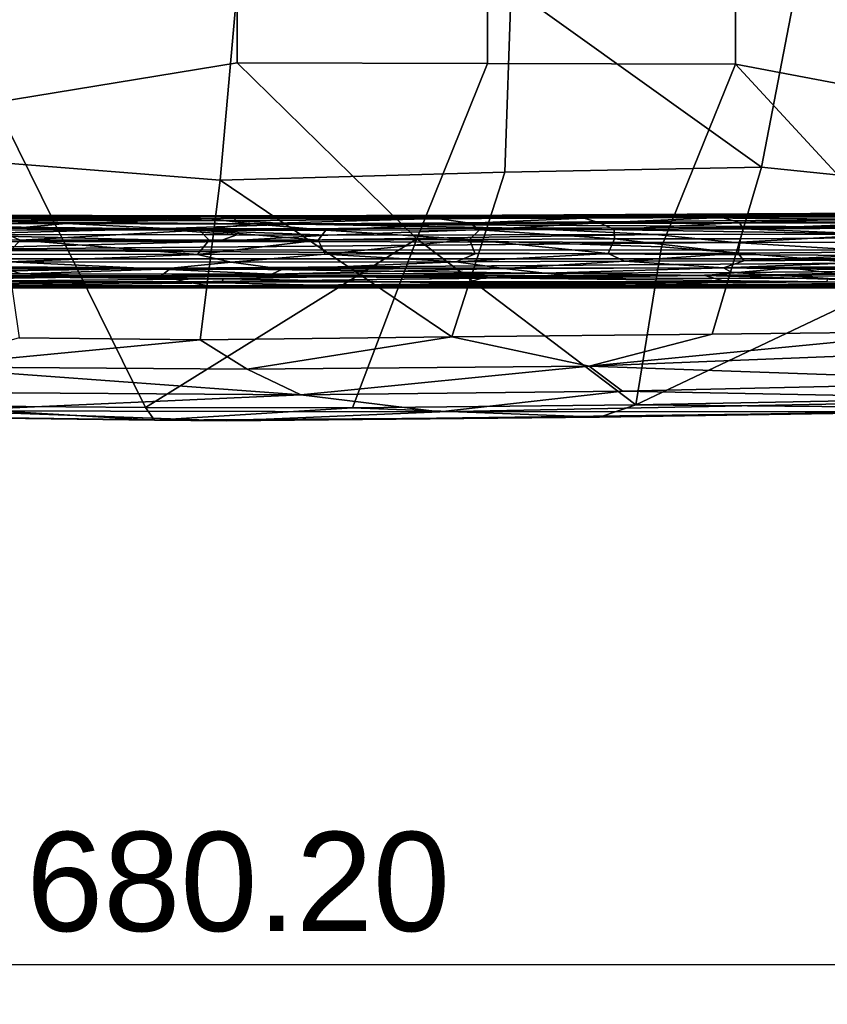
# Model space of a CAD drawing. Header units: millimetres. Extents: x -340 to 340, y -278 to 398.
# Tile 12 of 41: x -55 to 149, y -278 to -30. Entities that reach past the tile are written whole.
import ezdxf

# ---------------------------------------------------------------- set-up
doc = ezdxf.new("R2010")
doc.units = ezdxf.units.MM
doc.layers.add('Layer 01', color=7, linetype='Continuous', true_color=0x000000)
doc.styles.add('Default', font='arial.ttf')
doc.dimstyles.new('Default', dxfattribs={"dimscale": 10, "dimtxt": 2.5, "dimasz": 3, "dimexe": 1, "dimexo": 0.5, "dimgap": 0.8, "dimtad": 1, "dimtoh": 1, "dimzin": 1, "dimdsep": 46, "dimtxsty": 'Default', "dimcen": 2.5, "dimadec": 1, "dimazin": 1, "dimtfac": 1, "dimtdec": 4, "dimtix": 1, "dimtofl": 0, "dimtmove": 1, "dimatfit": 3, "dimfxl": 1, "dimtolj": 1, "dimtzin": 1, "dimarcsym": 0})

# ---------------------------------------------------------------- blocks, each defined once
blk = doc.blocks.new('*D1')
at = {"layer": 'Defpoints', "color": 0}
for p in [(-340.04, -131.34), (340.16, -131.34), (340.16, -268.34)]:
    blk.add_point(p, dxfattribs=at)
at = {"layer": 'Layer 01', "color": 0, "lineweight": -2}
for p, q in [((-340.04, -136.34), (-340.04, -278.34)), ((340.16, -136.34), (340.16, -278.34)), ((-310.04, -268.34), (310.16, -268.34))]:
    blk.add_line(p, q, dxfattribs=at)
at = {"layer": 'Layer 01', "color": 0}
for points in [[(-310.04, -263.34), (-310.04, -273.34), (-340.04, -268.34)], [(310.16, -273.34), (310.16, -263.34), (340.16, -268.34)]]:
    blk.add_solid(points, dxfattribs=at)
at = {"layer": 'Layer 01', "color": 0, "insert": (0.06, -247.58), "char_height": 25, "attachment_point": 5, "style": 'Default'}
blk.add_mtext('\\A1;680.20', dxfattribs=at)

msp = doc.modelspace()

# ---------------------------------------------------------------- linework, layer by layer
at = {"layer": 'Layer 01'}
for points in [[(-63.274, 3.894, 418.118), (-0.18, 3.985, 417.199), (-0.185, -41.162, 417.914), (-61.239, -51.123, 419.087)], [(-0.18, 3.985, 417.199), (62.931, 3.888, 418.155), (62.875, -41.274, 419.069), (-0.185, -41.162, 417.914)], [(62.931, 3.888, 418.155), (125.333, 3.613, 420.796), (125.377, -41.507, 422.236), (62.875, -41.274, 419.069)], [(125.333, 3.613, 420.796), (186.244, 3.121, 424.641), (203.912, -56.313, 428.724), (125.377, -41.507, 422.236)], [(144.369, -2.968, 462.914), (68.829, -22.253, 459.43), (131.948, -67.413, 463.577)], [(198.739, -28.305, 467.724), (144.369, -2.968, 462.914), (131.948, -67.413, 463.577), (191.722, -73.524, 468.717)], [(68.829, -22.253, 459.43), (-0.183, -22.359, 458.363), (-4.479, -70.687, 458.217), (67.294, -68.649, 459.678)], [(68.829, -22.253, 459.43), (67.294, -68.649, 459.678), (131.948, -67.413, 463.577)], [(-4.479, -70.687, 458.217), (-0.183, -22.359, 458.363), (-70.811, -22.462, 459.497), (-61.551, -66.201, 459.533)], [(-0.185, -41.162, 417.914), (45.061, -85.489, 418.151), (-23.271, -128.019, 416.854), (-61.239, -51.123, 419.087)], [(-0.185, -41.162, 417.914), (62.875, -41.274, 419.069), (45.061, -85.489, 418.151)], [(62.875, -41.274, 419.069), (125.377, -41.507, 422.236), (106.74, -87.487, 421.23), (45.061, -85.489, 418.151)], [(172.849, -92.863, 426.511), (106.74, -87.487, 421.23), (125.377, -41.507, 422.236)], [(203.912, -56.313, 428.724), (172.849, -92.863, 426.511), (125.377, -41.507, 422.236)], [(-23.271, -128.019, 416.854), (-83.614, -127.489, 419.22), (-61.239, -51.123, 419.087)], [(-55.125, -110.462, 458.766), (-9.469, -110.905, 457.629), (-4.479, -70.687, 458.217), (-61.551, -66.201, 459.533)], [(67.294, -68.649, 459.678), (-4.479, -70.687, 458.217), (53.913, -110.174, 458.629)], [(119.502, -109.473, 462.616), (131.948, -67.413, 463.577), (67.294, -68.649, 459.678), (53.913, -110.174, 458.629)], [(119.502, -109.473, 462.616), (178.763, -108.815, 467.627), (191.722, -73.524, 468.717), (131.948, -67.413, 463.577)], [(-9.469, -110.905, 457.629), (53.913, -110.174, 458.629), (-4.479, -70.687, 458.217)], [(-71.246, -79.49, 408.041), (-43.688, -79.655, 401.443), (-145.014, -79.085, 406.246)], [(-43.688, -79.655, 401.443), (-61.087, -79.783, 397.131), (-145.014, -79.085, 406.246)], [(31.502, -79.92, 396.132), (146.96, -79.064, 406.565), (209.583, -78.819, 406.102)], [(31.502, -79.92, 396.132), (209.583, -78.819, 406.102), (96.863, -80.037, 393.756)], [(35.534, -79.698, 400.866), (146.96, -79.064, 406.565), (31.502, -79.92, 396.132)], [(144.31, -79.069, 411.873), (146.96, -79.064, 406.565), (35.534, -79.698, 400.866)], [(67.087, -79.51, 407.926), (144.31, -79.069, 411.873), (35.534, -79.698, 400.866)], [(67.087, -79.51, 407.926), (97.453, -79.535, 412.055), (144.31, -79.069, 411.873)], [(96.863, -80.037, 393.756), (209.583, -78.819, 406.102), (213.118, -79.53, 398.288)], [(181.991, -78.963, 418.926), (144.31, -79.069, 411.873), (97.453, -79.535, 412.055)], [(181.991, -78.963, 418.926), (97.453, -79.535, 412.055), (119.322, -79.572, 414.811)], [(184.902, -79.202, 420.83), (181.991, -78.963, 418.926), (119.322, -79.572, 414.811)], [(184.902, -79.202, 420.83), (119.322, -79.572, 414.811), (121.932, -80.129, 416.263)], [(179.677, -79.761, 421.444), (184.902, -79.202, 420.83), (121.932, -80.129, 416.263)], [(144.31, -79.069, 411.873), (181.991, -78.963, 418.926), (234.615, -78.264, 421.353)], [(144.31, -79.069, 411.873), (234.615, -78.264, 421.353), (220.512, -78.423, 412.796)], [(220.512, -78.423, 412.796), (146.96, -79.064, 406.565), (144.31, -79.069, 411.873)], [(220.512, -78.423, 412.796), (209.583, -78.819, 406.102), (146.96, -79.064, 406.565)], [(-20.593, -82.946, 379.398), (-209.732, -82.477, 381.446), (-143.179, -81.47, 384.509)], [(-143.179, -81.47, 384.509), (-125.858, -80.638, 389.105), (14.927, -81.819, 383.017)], [(-143.179, -81.47, 384.509), (14.927, -81.819, 383.017), (-20.593, -82.946, 379.398)], [(-95.08, -80.052, 393.616), (-0.627, -80.963, 387.535), (-125.858, -80.638, 389.105)], [(-125.858, -80.638, 389.105), (-0.627, -80.963, 387.535), (14.927, -81.819, 383.017)], [(-99.418, -79.531, 412.185), (-2.254, -79.722, 408.175), (-71.246, -79.49, 408.041)], [(-2.254, -79.722, 408.175), (-99.418, -79.531, 412.185), (-72.862, -79.783, 411.914)], [(-95.08, -80.052, 393.616), (-61.087, -79.783, 397.131), (-0.889, -80.324, 392.13)], [(-95.08, -80.052, 393.616), (-0.889, -80.324, 392.13), (-0.627, -80.963, 387.535)], [(-64.839, -80.345, 412.972), (-89.801, -81.401, 415.113), (-43.293, -81.586, 413.24)], [(-60.648, -83.217, 414.559), (-43.293, -81.586, 413.24), (-89.801, -81.401, 415.113)], [(-72.862, -79.783, 411.914), (1.782, -79.954, 410.222), (-2.254, -79.722, 408.175)], [(-72.862, -79.783, 411.914), (-7.3, -80.482, 411.386), (1.782, -79.954, 410.222)], [(-64.839, -80.345, 412.972), (-7.3, -80.482, 411.386), (-72.862, -79.783, 411.914)], [(-2.254, -79.722, 408.175), (-43.688, -79.655, 401.443), (-71.246, -79.49, 408.041)], [(-64.839, -80.345, 412.972), (-43.293, -81.586, 413.24), (-7.3, -80.482, 411.386)], [(31.502, -79.92, 396.132), (-61.087, -79.783, 397.131), (-43.688, -79.655, 401.443)], [(-61.087, -79.783, 397.131), (31.502, -79.92, 396.132), (-0.889, -80.324, 392.13)], [(-60.648, -83.217, 414.559), (-9.7, -83.32, 413.235), (-43.293, -81.586, 413.24)], [(-43.688, -79.655, 401.443), (35.534, -79.698, 400.866), (31.502, -79.92, 396.132)], [(-43.688, -79.655, 401.443), (-2.254, -79.722, 408.175), (35.534, -79.698, 400.866)], [(-7.3, -80.482, 411.386), (-43.293, -81.586, 413.24), (3.751, -81.676, 412.437)], [(-9.7, -83.32, 413.235), (3.751, -81.676, 412.437), (-43.293, -81.586, 413.24)], [(14.927, -81.819, 383.017), (71.244, -82.838, 379.853), (-20.593, -82.946, 379.398)], [(22.133, -83.293, 413.487), (3.751, -81.676, 412.437), (-9.7, -83.32, 413.235)], [(1.782, -79.954, 410.222), (-7.3, -80.482, 411.386), (50.262, -80.392, 412.406)], [(-7.3, -80.482, 411.386), (3.751, -81.676, 412.437), (50.262, -80.392, 412.406)], [(97.453, -79.535, 412.055), (67.087, -79.51, 407.926), (-2.254, -79.722, 408.175)], [(67.087, -79.51, 407.926), (35.534, -79.698, 400.866), (-2.254, -79.722, 408.175)], [(97.453, -79.535, 412.055), (-2.254, -79.722, 408.175), (66.002, -79.813, 411.743)], [(-2.254, -79.722, 408.175), (1.782, -79.954, 410.222), (66.002, -79.813, 411.743)], [(31.502, -79.92, 396.132), (96.863, -80.037, 393.756), (-0.889, -80.324, 392.13)], [(-0.627, -80.963, 387.535), (-0.889, -80.324, 392.13), (96.863, -80.037, 393.756)], [(161.921, -80.581, 389.549), (14.927, -81.819, 383.017), (-0.627, -80.963, 387.535), (96.863, -80.037, 393.756)], [(1.782, -79.954, 410.222), (50.262, -80.392, 412.406), (66.002, -79.813, 411.743)], [(50.262, -80.392, 412.406), (3.751, -81.676, 412.437), (58.413, -81.551, 413.73)], [(3.751, -81.676, 412.437), (22.133, -83.293, 413.487), (58.413, -81.551, 413.73)], [(14.927, -81.819, 383.017), (161.921, -80.581, 389.549), (197.412, -81.357, 385.074)], [(197.412, -81.357, 385.074), (173.328, -82.543, 381.14), (14.927, -81.819, 383.017)], [(71.244, -82.838, 379.853), (14.927, -81.819, 383.017), (173.328, -82.543, 381.14)], [(58.413, -81.551, 413.73), (22.133, -83.293, 413.487), (60.863, -83.22, 414.575)], [(87.245, -80.237, 414.034), (66.002, -79.813, 411.743), (50.262, -80.392, 412.406)], [(87.245, -80.237, 414.034), (50.262, -80.392, 412.406), (58.413, -81.551, 413.73)], [(58.413, -81.551, 413.73), (91.095, -81.417, 415.29), (87.245, -80.237, 414.034)], [(58.413, -81.551, 413.73), (60.863, -83.22, 414.575), (91.095, -81.417, 415.29)], [(60.863, -83.22, 414.575), (94.819, -83.135, 416.291), (91.095, -81.417, 415.29)], [(66.002, -79.813, 411.743), (119.322, -79.572, 414.811), (97.453, -79.535, 412.055)], [(66.002, -79.813, 411.743), (87.245, -80.237, 414.034), (119.322, -79.572, 414.811)], [(119.322, -79.572, 414.811), (87.245, -80.237, 414.034), (121.932, -80.129, 416.263)], [(121.932, -80.129, 416.263), (87.245, -80.237, 414.034), (91.095, -81.417, 415.29)], [(91.095, -81.417, 415.29), (126.425, -81.329, 417.685), (121.932, -80.129, 416.263)], [(91.095, -81.417, 415.29), (94.819, -83.135, 416.291), (126.425, -81.329, 417.685)], [(94.819, -83.135, 416.291), (127.353, -82.97, 418.486), (126.425, -81.329, 417.685)], [(96.863, -80.037, 393.756), (213.118, -79.53, 398.288), (161.921, -80.581, 389.549)], [(179.677, -79.761, 421.444), (121.932, -80.129, 416.263), (126.425, -81.329, 417.685)], [(177.703, -81.005, 422.334), (179.677, -79.761, 421.444), (126.425, -81.329, 417.685)], [(177.703, -81.005, 422.334), (126.425, -81.329, 417.685), (127.353, -82.97, 418.486)], [(127.353, -82.97, 418.486), (185.28, -82.684, 423.862), (177.703, -81.005, 422.334)], [(-20.593, -82.946, 379.398), (-183.691, -84.257, 378.348), (-209.732, -82.477, 381.446)], [(-75.624, -84.367, 377.576), (-183.691, -84.257, 378.348), (-20.593, -82.946, 379.398)], [(-54.878, -85.825, 414.753), (-60.648, -83.217, 414.559), (-94.141, -85.569, 416.66)], [(-0.305, -84.49, 377.187), (-75.624, -84.367, 377.576), (-20.593, -82.946, 379.398)], [(-9.7, -83.32, 413.235), (-60.648, -83.217, 414.559), (-54.878, -85.825, 414.753)], [(-7.244, -85.81, 413.7), (-9.7, -83.32, 413.235), (-54.878, -85.825, 414.753)], [(-20.593, -82.946, 379.398), (71.244, -82.838, 379.853), (22.625, -84.531, 377.229)], [(-0.305, -84.49, 377.187), (-20.593, -82.946, 379.398), (22.625, -84.531, 377.229)], [(22.133, -83.293, 413.487), (-9.7, -83.32, 413.235), (20.244, -85.818, 413.896)], [(20.244, -85.818, 413.896), (-9.7, -83.32, 413.235), (-7.244, -85.81, 413.7)], [(58.383, -85.633, 414.918), (22.133, -83.293, 413.487), (20.244, -85.818, 413.896)], [(58.383, -85.633, 414.918), (60.863, -83.22, 414.575), (22.133, -83.293, 413.487)], [(105.18, -84.4, 377.656), (22.625, -84.531, 377.229), (71.244, -82.838, 379.853)], [(58.383, -85.633, 414.918), (94.891, -85.524, 416.7), (60.863, -83.22, 414.575)], [(60.863, -83.22, 414.575), (94.891, -85.524, 416.7), (94.819, -83.135, 416.291)], [(71.244, -82.838, 379.853), (173.328, -82.543, 381.14), (163.355, -84.271, 378.211)], [(71.244, -82.838, 379.853), (163.355, -84.271, 378.211), (105.18, -84.4, 377.656)], [(127.353, -82.97, 418.486), (94.819, -83.135, 416.291), (94.891, -85.524, 416.7), (126.631, -85.489, 418.877)], [(125.216, -86.387, 376.185), (105.18, -84.4, 377.656), (163.355, -84.271, 378.211)], [(163.355, -84.271, 378.211), (198.554, -86.205, 376.434), (125.216, -86.387, 376.185)], [(179.106, -85.083, 423.627), (127.353, -82.97, 418.486), (126.631, -85.489, 418.877)], [(127.353, -82.97, 418.486), (179.106, -85.083, 423.627), (185.28, -82.684, 423.862)], [(-149.894, -86.274, 376.34), (-75.624, -84.367, 377.576), (-4.993, -86.13, 376.177)], [(-86.644, -88.243, 375.422), (-149.894, -86.274, 376.34), (-4.993, -86.13, 376.177)], [(-94.248, -89.164, 416.582), (-58.027, -89.355, 414.845), (-54.878, -85.825, 414.753), (-94.141, -85.569, 416.66)], [(125.216, -86.387, 376.185), (-86.644, -88.243, 375.422), (-4.993, -86.13, 376.177)], [(156.954, -88.377, 375.395), (-86.644, -88.243, 375.422), (125.216, -86.387, 376.185)], [(-75.624, -84.367, 377.576), (-0.305, -84.49, 377.187), (-4.993, -86.13, 376.177)], [(-58.027, -89.355, 414.845), (-10.2, -89.39, 413.622), (-54.878, -85.825, 414.753)], [(-10.2, -89.39, 413.622), (-7.244, -85.81, 413.7), (-54.878, -85.825, 414.753)], [(-23.271, -128.019, 416.854), (45.061, -85.489, 418.151), (28.915, -128.037, 416.985)], [(-10.2, -89.39, 413.622), (20.244, -85.818, 413.896), (-7.244, -85.81, 413.7)], [(20.244, -85.818, 413.896), (-10.2, -89.39, 413.622), (21.967, -89.387, 413.871)], [(105.18, -84.4, 377.656), (-4.993, -86.13, 376.177), (22.625, -84.531, 377.229)], [(105.18, -84.4, 377.656), (125.216, -86.387, 376.185), (-4.993, -86.13, 376.177)], [(-4.993, -86.13, 376.177), (-0.305, -84.49, 377.187), (22.625, -84.531, 377.229)], [(58.383, -85.633, 414.918), (20.244, -85.818, 413.896), (21.967, -89.387, 413.871)], [(59.764, -89.3, 414.919), (58.383, -85.633, 414.918), (21.967, -89.387, 413.871)], [(45.061, -85.489, 418.151), (100.284, -127.336, 420.129), (28.915, -128.037, 416.985)], [(45.061, -85.489, 418.151), (106.74, -87.487, 421.23), (100.284, -127.336, 420.129)], [(93.338, -89.183, 416.557), (94.891, -85.524, 416.7), (58.383, -85.633, 414.918)], [(93.338, -89.183, 416.557), (58.383, -85.633, 414.918), (59.764, -89.3, 414.919)], [(126.109, -89.067, 418.751), (94.891, -85.524, 416.7), (93.338, -89.183, 416.557)], [(126.109, -89.067, 418.751), (126.631, -85.489, 418.877), (94.891, -85.524, 416.7)], [(198.554, -86.205, 376.434), (156.954, -88.377, 375.395), (125.216, -86.387, 376.185)], [(179.106, -85.083, 423.627), (126.631, -85.489, 418.877), (126.109, -89.067, 418.751), (178.6, -88.634, 423.487)], [(306.289, -90.51, 375.237), (-307.273, -90.5, 375.242), (-86.644, -88.243, 375.422)], [(306.289, -90.51, 375.237), (-86.644, -88.243, 375.422), (156.954, -88.377, 375.395)], [(59.764, -89.3, 414.919), (21.967, -89.387, 413.871), (55, -91.32, 414.335)], [(55, -91.32, 414.335), (97.437, -91.142, 416.436), (93.338, -89.183, 416.557)], [(93.338, -89.183, 416.557), (59.764, -89.3, 414.919), (55, -91.32, 414.335)], [(126.109, -89.067, 418.751), (93.338, -89.183, 416.557), (97.437, -91.142, 416.436)], [(97.437, -91.142, 416.436), (127.525, -91.022, 418.498), (126.109, -89.067, 418.751)], [(100.284, -127.336, 420.129), (106.74, -87.487, 421.23), (172.849, -92.863, 426.511)], [(178.6, -88.634, 423.487), (126.109, -89.067, 418.751), (127.525, -91.022, 418.498)], [(127.525, -91.022, 418.498), (179.356, -90.591, 423.194), (178.6, -88.634, 423.487)], [(-307.273, -90.5, 375.242), (306.289, -90.51, 375.237), (-16.865, -92.84, 375.574)], [(-16.865, -92.84, 375.574), (-158.794, -92.878, 375.617), (-307.273, -90.5, 375.242)], [(-58.609, -93.026, 413.744), (-19.331, -93.122, 412.693), (-57.537, -91.31, 414.424)], [(-58.027, -89.355, 414.845), (-57.537, -91.31, 414.424), (-10.2, -89.39, 413.622)], [(-57.537, -91.31, 414.424), (-1.69, -91.374, 413.191), (-10.2, -89.39, 413.622)], [(-57.537, -91.31, 414.424), (-19.331, -93.122, 412.693), (-1.69, -91.374, 413.191)], [(-19.331, -93.122, 412.693), (11.211, -93.121, 412.544), (-1.69, -91.374, 413.191)], [(-16.865, -92.84, 375.574), (306.289, -90.51, 375.237), (139.04, -92.775, 375.586)], [(-1.69, -91.374, 413.191), (21.967, -89.387, 413.871), (-10.2, -89.39, 413.622)], [(21.967, -89.387, 413.871), (-1.69, -91.374, 413.191), (55, -91.32, 414.335)], [(11.211, -93.121, 412.544), (55, -91.32, 414.335), (-1.69, -91.374, 413.191)], [(55, -91.32, 414.335), (11.211, -93.121, 412.544), (67.03, -92.993, 414.04)], [(67.03, -92.993, 414.04), (97.437, -91.142, 416.436), (55, -91.32, 414.335)], [(67.03, -92.993, 414.04), (122.351, -92.778, 417.263), (97.437, -91.142, 416.436)], [(97.437, -91.142, 416.436), (122.351, -92.778, 417.263), (127.525, -91.022, 418.498)], [(179.356, -90.591, 423.194), (127.525, -91.022, 418.498), (122.351, -92.778, 417.263)], [(122.351, -92.778, 417.263), (180.347, -92.296, 422.515), (179.356, -90.591, 423.194)], [(139.04, -92.775, 375.586), (306.289, -90.51, 375.237), (306.34, -92.863, 375.715)], [(-135.239, -94.84, 376.596), (-158.794, -92.878, 375.617), (-16.865, -92.84, 375.574)], [(-19.305, -94.766, 376.356), (-135.239, -94.84, 376.596), (-16.865, -92.84, 375.574)], [(-91.718, -92.893, 415.34), (-98.527, -94.141, 414.707), (-54.646, -94.307, 412.538)], [(-90.494, -94.825, 412.878), (-54.646, -94.307, 412.538), (-98.527, -94.141, 414.707)], [(-91.718, -92.893, 415.34), (-54.646, -94.307, 412.538), (-58.609, -93.026, 413.744)], [(-58.609, -93.026, 413.744), (-54.646, -94.307, 412.538), (-19.331, -93.122, 412.693)], [(-54.646, -94.307, 412.538), (8.545, -94.428, 411.365), (-19.331, -93.122, 412.693)], [(-19.331, -93.122, 412.693), (8.545, -94.428, 411.365), (11.211, -93.121, 412.544)], [(-19.305, -94.766, 376.356), (-16.865, -92.84, 375.574), (117.677, -94.738, 376.484)], [(-16.865, -92.84, 375.574), (139.04, -92.775, 375.586), (117.677, -94.738, 376.484)], [(8.545, -94.428, 411.365), (77.348, -94.17, 413.539), (67.03, -92.993, 414.04)], [(11.211, -93.121, 412.544), (8.545, -94.428, 411.365), (67.03, -92.993, 414.04)], [(77.348, -94.17, 413.539), (8.545, -94.428, 411.365), (21.472, -95.048, 410.372)], [(83.555, -94.772, 412.792), (77.348, -94.17, 413.539), (21.472, -95.048, 410.372)], [(67.03, -92.993, 414.04), (77.348, -94.17, 413.539), (122.351, -92.778, 417.263)], [(122.351, -92.778, 417.263), (77.348, -94.17, 413.539), (124.46, -93.942, 416.518)], [(134.54, -94.561, 415.893), (124.46, -93.942, 416.518), (77.348, -94.17, 413.539), (83.555, -94.772, 412.792)], [(201.622, -125.383, 429.283), (100.284, -127.336, 420.129), (172.849, -92.863, 426.511)], [(155.827, -94.924, 376.748), (117.677, -94.738, 376.484), (139.04, -92.775, 375.586)], [(175.315, -93.57, 421.007), (180.347, -92.296, 422.515), (122.351, -92.778, 417.263)], [(122.351, -92.778, 417.263), (124.46, -93.942, 416.518), (175.315, -93.57, 421.007)], [(134.54, -94.561, 415.893), (175.315, -93.57, 421.007), (124.46, -93.942, 416.518)], [(225.154, -93.78, 425.027), (175.315, -93.57, 421.007), (134.54, -94.561, 415.893)], [(148.728, -95.478, 412.118), (225.154, -93.78, 425.027), (134.54, -94.561, 415.893)], [(155.827, -94.924, 376.748), (139.04, -92.775, 375.586), (306.34, -92.863, 375.715)], [(-115.285, -96.298, 378.026), (-135.239, -94.84, 376.596), (-19.305, -94.766, 376.356)], [(-122.322, -97.382, 380.88), (-115.285, -96.298, 378.026), (-13.182, -96.342, 377.582)], [(-13.182, -96.342, 377.582), (-7.243, -97.312, 379.727), (-122.322, -97.382, 380.88)], [(-115.285, -96.298, 378.026), (-19.305, -94.766, 376.356), (-13.182, -96.342, 377.582)], [(-90.494, -94.825, 412.878), (-35.534, -94.968, 410.791), (-54.646, -94.307, 412.538)], [(-35.534, -94.968, 410.791), (-90.494, -94.825, 412.878), (-3.715, -95.539, 407.914)], [(-65.684, -96.152, 405.588), (-3.715, -95.539, 407.914), (-90.494, -94.825, 412.878)], [(-65.684, -96.152, 405.588), (-4.065, -96.58, 401.877), (-3.715, -95.539, 407.914)], [(-65.684, -96.152, 405.588), (-64.446, -97.267, 397.843), (-4.065, -96.58, 401.877)], [(-64.446, -97.267, 397.843), (26.688, -97.305, 396.648), (-4.065, -96.58, 401.877)], [(8.545, -94.428, 411.365), (-54.646, -94.307, 412.538), (-35.534, -94.968, 410.791)], [(21.472, -95.048, 410.372), (8.545, -94.428, 411.365), (-35.534, -94.968, 410.791)], [(-3.715, -95.539, 407.914), (21.472, -95.048, 410.372), (-35.534, -94.968, 410.791)], [(-19.305, -94.766, 376.356), (117.677, -94.738, 376.484), (-13.182, -96.342, 377.582)], [(117.677, -94.738, 376.484), (123.116, -96.33, 378.183), (-13.182, -96.342, 377.582)], [(123.116, -96.33, 378.183), (-7.243, -97.312, 379.727), (-13.182, -96.342, 377.582)], [(-7.243, -97.312, 379.727), (123.116, -96.33, 378.183), (102.721, -97.377, 380.628)], [(57.519, -96.64, 402.306), (-3.715, -95.539, 407.914), (-4.065, -96.58, 401.877), (26.688, -97.305, 396.648)], [(-3.715, -95.539, 407.914), (57.519, -96.64, 402.306), (61.614, -95.352, 409.745), (21.472, -95.048, 410.372)], [(61.614, -95.352, 409.745), (83.555, -94.772, 412.792), (21.472, -95.048, 410.372)], [(26.688, -97.305, 396.648), (198.21, -96.737, 405.843), (148.356, -96.343, 407.1)], [(57.519, -96.64, 402.306), (26.688, -97.305, 396.648), (148.356, -96.343, 407.1)], [(90.203, -97.631, 394.089), (198.21, -96.737, 405.843), (26.688, -97.305, 396.648)], [(148.356, -96.343, 407.1), (61.614, -95.352, 409.745), (57.519, -96.64, 402.306)], [(61.614, -95.352, 409.745), (134.54, -94.561, 415.893), (83.555, -94.772, 412.792)], [(61.614, -95.352, 409.745), (148.728, -95.478, 412.118), (134.54, -94.561, 415.893)], [(148.728, -95.478, 412.118), (61.614, -95.352, 409.745), (148.356, -96.343, 407.1)], [(274.293, -97.204, 401.94), (198.21, -96.737, 405.843), (90.203, -97.631, 394.089)], [(174.616, -96.436, 378.861), (102.721, -97.377, 380.628), (123.116, -96.33, 378.183)], [(174.616, -96.436, 378.861), (202.418, -97.451, 382.037), (102.721, -97.377, 380.628)], [(155.827, -94.924, 376.748), (174.616, -96.436, 378.861), (117.677, -94.738, 376.484)], [(174.616, -96.436, 378.861), (123.116, -96.33, 378.183), (117.677, -94.738, 376.484)], [(231.301, -95.827, 414.728), (148.728, -95.478, 412.118), (148.356, -96.343, 407.1), (198.21, -96.737, 405.843)], [(-8.918, -97.758, 383.535), (-307.485, -97.825, 386.426), (-307.419, -97.426, 382.583)], [(-133.755, -97.835, 389.866), (-307.485, -97.825, 386.426), (-8.918, -97.758, 383.535)], [(-307.419, -97.426, 382.583), (-122.322, -97.382, 380.88), (-8.918, -97.758, 383.535)], [(-64.446, -97.267, 397.843), (-146.859, -97.514, 395.989), (2.221, -97.614, 392.733)], [(-133.755, -97.835, 389.866), (2.221, -97.614, 392.733), (-146.859, -97.514, 395.989)], [(2.221, -97.614, 392.733), (-133.755, -97.835, 389.866), (3.207, -97.789, 388.128)], [(-8.918, -97.758, 383.535), (3.207, -97.789, 388.128), (-133.755, -97.835, 389.866)], [(-7.243, -97.312, 379.727), (-8.918, -97.758, 383.535), (-122.322, -97.382, 380.88)], [(26.688, -97.305, 396.648), (-64.446, -97.267, 397.843), (2.221, -97.614, 392.733)], [(-7.243, -97.312, 379.727), (102.721, -97.377, 380.628), (-8.918, -97.758, 383.535)], [(-8.918, -97.758, 383.535), (102.721, -97.377, 380.628), (190.95, -97.86, 385.706)], [(-8.918, -97.758, 383.535), (190.95, -97.86, 385.706), (158.135, -97.841, 389.96)], [(158.135, -97.841, 389.96), (3.207, -97.789, 388.128), (-8.918, -97.758, 383.535)], [(2.221, -97.614, 392.733), (90.203, -97.631, 394.089), (26.688, -97.305, 396.648)], [(90.203, -97.631, 394.089), (2.221, -97.614, 392.733), (3.207, -97.789, 388.128)], [(158.135, -97.841, 389.96), (90.203, -97.631, 394.089), (3.207, -97.789, 388.128)], [(158.135, -97.841, 389.96), (274.293, -97.204, 401.94), (90.203, -97.631, 394.089)], [(102.721, -97.377, 380.628), (202.418, -97.451, 382.037), (190.95, -97.86, 385.706)], [(88.537, -117.528, 458.725), (245.388, -111.371, 473.136), (178.763, -108.815, 467.627)], [(88.537, -117.528, 458.725), (178.763, -108.815, 467.627), (119.502, -109.473, 462.616)], [(-9.469, -110.905, 457.629), (-55.125, -110.462, 458.766), (-80.469, -117.692, 458.086)], [(-80.469, -117.692, 458.086), (2.309, -118.361, 456.119), (-9.469, -110.905, 457.629)], [(2.309, -118.361, 456.119), (53.913, -110.174, 458.629), (-9.469, -110.905, 457.629)], [(2.309, -118.361, 456.119), (88.537, -117.528, 458.725), (53.913, -110.174, 458.629)], [(88.537, -117.528, 458.725), (119.502, -109.473, 462.616), (53.913, -110.174, 458.629)], [(88.537, -117.528, 458.725), (200.714, -121.483, 464.407), (245.388, -111.371, 473.136)], [(-80.469, -117.692, 458.086), (-81.21, -124.157, 454.081), (15.886, -124.828, 451.867)], [(-80.469, -117.692, 458.086), (15.886, -124.828, 451.867), (2.309, -118.361, 456.119)], [(2.309, -118.361, 456.119), (15.886, -124.828, 451.867), (88.537, -117.528, 458.725)], [(88.537, -117.528, 458.725), (15.886, -124.828, 451.867), (96.935, -123.886, 455.36)], [(88.537, -117.528, 458.725), (96.935, -123.886, 455.36), (200.714, -121.483, 464.407)], [(96.935, -123.886, 455.36), (207.37, -126.005, 458.759), (200.714, -121.483, 464.407)], [(15.886, -124.828, 451.867), (50.859, -129.065, 446.207), (96.935, -123.886, 455.36)], [(96.935, -123.886, 455.36), (50.859, -129.065, 446.207), (207.37, -126.005, 458.759)], [(15.886, -124.828, 451.867), (-81.21, -124.157, 454.081), (-73.702, -128.809, 447.318)], [(-73.702, -128.809, 447.318), (50.859, -129.065, 446.207), (15.886, -124.828, 451.867)], [(182.029, -129.028, 447.106), (207.37, -126.005, 458.759), (50.859, -129.065, 446.207)], [(203.433, -128.234, 432.06), (100.284, -127.336, 420.129), (201.622, -125.383, 429.283)], [(-189.786, -128.819, 447.793), (-2.767, -131.345, 437.568), (-73.702, -128.809, 447.318)], [(-189.786, -128.819, 447.793), (-177.188, -129.172, 429.541), (-2.767, -131.345, 437.568)], [(-20.974, -131.212, 419.131), (-177.188, -129.172, 429.541), (-83.614, -127.489, 419.22)], [(-20.974, -131.212, 419.131), (-83.614, -127.489, 419.22), (-23.271, -128.019, 416.854)], [(50.859, -129.065, 446.207), (-73.702, -128.809, 447.318), (-2.767, -131.345, 437.568)], [(-20.974, -131.212, 419.131), (-23.271, -128.019, 416.854), (28.915, -128.037, 416.985)], [(91.157, -130.396, 422.588), (-20.974, -131.212, 419.131), (28.915, -128.037, 416.985)], [(91.157, -130.396, 422.588), (28.915, -128.037, 416.985), (100.284, -127.336, 420.129)], [(203.433, -128.234, 432.06), (91.157, -130.396, 422.588), (100.284, -127.336, 420.129)], [(91.157, -130.396, 422.588), (203.433, -128.234, 432.06), (182.029, -129.028, 447.106)], [(-2.767, -131.345, 437.568), (-177.188, -129.172, 429.541), (-20.974, -131.212, 419.131)], [(91.157, -130.396, 422.588), (-2.767, -131.345, 437.568), (-20.974, -131.212, 419.131)], [(-2.767, -131.345, 437.568), (91.157, -130.396, 422.588), (182.029, -129.028, 447.106)], [(-2.767, -131.345, 437.568), (182.029, -129.028, 447.106), (50.859, -129.065, 446.207)]]:
    msp.add_3dface(points, dxfattribs=at)

# ---------------------------------------------------------------- dimensions: what is measured, and where the dimension line sits
dim = msp.add_linear_dim(base=(340.164, -268.345, 0.037), p1=(-340.036, -131.345, 0.037), p2=(340.164, -131.345, 0.037), dimstyle='Default', override={"dimscale": 10, "dimtxt": 2.5, "dimasz": 3, "dimexe": 1, "dimexo": 0.5, "dimgap": 0.8, "dimtad": 1, "dimtih": 0, "dimtoh": 0, "dimdec": 2, "dimlfac": 1, "dimzin": 1, "dimtxsty": 'Default', "dimsah": 0, "dimcen": 2.5, "dimadec": 1, "dimazin": 1, "dimtix": 0, "dimtmove": 0, "dimtzin": 1}, dxfattribs=at)
dim.commit()
dim.dimension.update_dxf_attribs({"geometry": '*D1', "text_midpoint": (0.064, -247.582, 0.037)})

doc.saveas('drawing.dxf')
